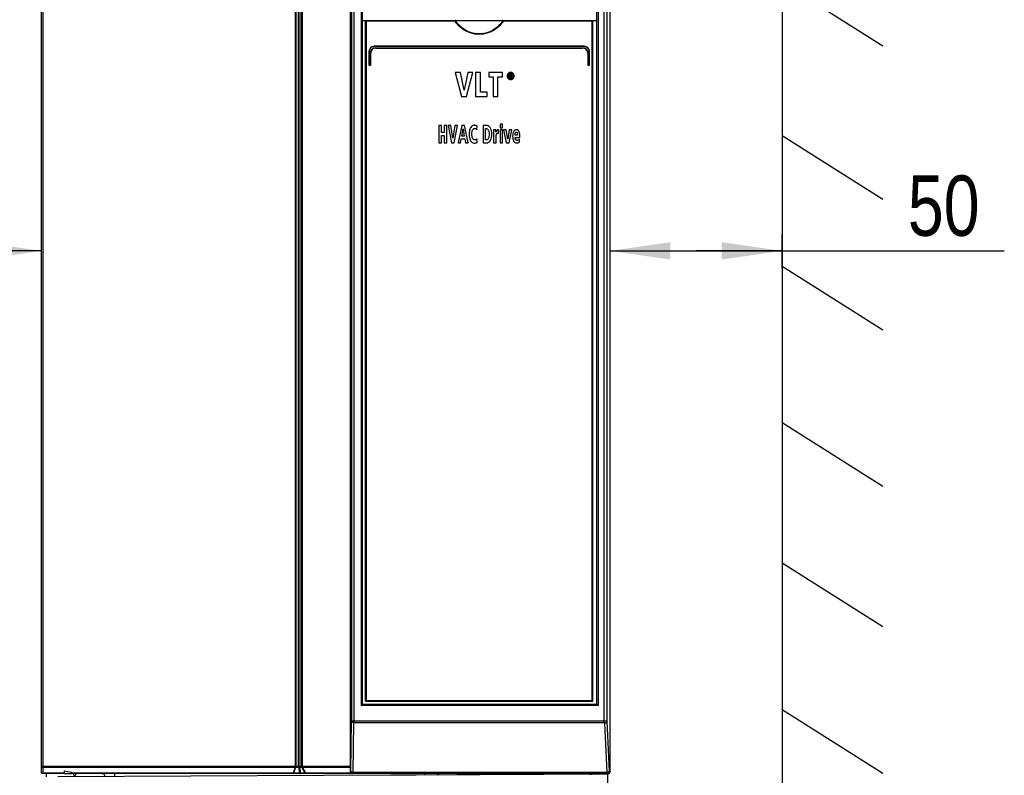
# Model space of a CAD drawing. Extents: x 0 to 420, y 0 to 297.
# Tile 6 of 51: x 50 to 108, y 133 to 177. Entities that reach past the tile are written whole.
import ezdxf

# ---------------------------------------------------------------- set-up
doc = ezdxf.new("R2010")
doc.units = 0
doc.header["$LTSCALE"] = 23.1
doc.layers.get('0').update_dxf_attribs({"linetype": 'CONTINUOUS'})
doc.layers.add('DATUM_AXIS', color=7, linetype='CONTINUOUS')
doc.layers.add('ROUNDS', color=7, linetype='CONTINUOUS')
doc.styles.get("Standard").update_dxf_attribs({"font": 'txt', "width": 0.8})
doc.dimstyles.get("Standard").update_dxf_attribs({"dimtxt": 2.5, "dimasz": 2.5, "dimexe": 1.25, "dimexo": 0.625, "dimtad": 1, "dimcen": 2.5, "dimazin": 3, "dimtfac": 1, "dimtmove": 0, "dimatfit": 3})

# ---------------------------------------------------------------- blocks, each defined once
blk = doc.blocks.new('_FILLED')
at = {"color": 0, "linetype": 'BYBLOCK'}
blk.add_solid([(0, 0), (-1, 0.143), (-1, -0.143)], dxfattribs=at)
blk = doc.blocks.new('*D2')
at = {"color": 2, "linetype": 'CONTINUOUS'}
for p, q in [((41.73, 162.142), (41.73, 164.083)), ((51.75, 162.142), (51.75, 164.083)), ((46.74, 163.142), (30.037, 163.142)), ((41.73, 163.142), (46.74, 163.142)), ((51.75, 163.142), (46.74, 163.142))]:
    blk.add_line(p, q, dxfattribs=at)
at = {"color": 2, "linetype": 'CONTINUOUS', "xscale": 3.5, "yscale": 3.5, "zscale": 3.5, "rotation": 180}
blk.add_blockref('_FILLED', (41.73, 163.142), dxfattribs=at)
at = {"color": 2, "linetype": 'CONTINUOUS', "xscale": 3.5, "yscale": 3.5, "zscale": 3.5}
blk.add_blockref('_FILLED', (51.75, 163.142), dxfattribs=at)
at = {"color": 5, "linetype": 'CONTINUOUS', "width": 0.8}
blk.add_text('50', height=3.5, dxfattribs=at).set_placement((30.037, 164.017))
blk = doc.blocks.new('*D3')
at = {"color": 2, "linetype": 'CONTINUOUS'}
for p, q in [((84.75, 162.142), (84.75, 164.083)), ((94.733, 162.142), (94.733, 164.083)), ((84.75, 163.142), (89.742, 163.142)), ((94.733, 163.142), (89.742, 163.142)), ((89.742, 163.142), (107.63, 163.142))]:
    blk.add_line(p, q, dxfattribs=at)
at = {"color": 2, "linetype": 'CONTINUOUS', "xscale": 3.5, "yscale": 3.5, "zscale": 3.5, "rotation": 180}
blk.add_blockref('_FILLED', (84.75, 163.142), dxfattribs=at)
at = {"color": 2, "linetype": 'CONTINUOUS', "xscale": 3.5, "yscale": 3.5, "zscale": 3.5}
blk.add_blockref('_FILLED', (94.733, 163.142), dxfattribs=at)
at = {"color": 5, "linetype": 'CONTINUOUS', "width": 0.8}
blk.add_text('50', height=3.5, dxfattribs=at).set_placement((102.03, 164.017))

msp = doc.modelspace()

# ---------------------------------------------------------------- linework, layer by layer
at = {"color": 7, "linetype": 'CONTINUOUS'}
for p, q in [((94.746, 205.337), (94.733, 119.563)), ((94.742, 178.736), (100.585, 175.033)), ((70.35, 176.512), (70.55, 176.512)), ((83.75, 176.512), (83.95, 176.512)), ((75.764, 173.492), (76.118, 172.092)), ((76.064, 173.492), (75.764, 173.492)), ((76.274, 172.47), (76.064, 173.492)), ((76.491, 173.492), (76.274, 172.47)), ((76.418, 172.092), (76.778, 173.492)), ((76.778, 173.492), (76.491, 173.492)), ((76.938, 173.492), (76.938, 172.092)), ((77.216, 173.492), (76.938, 173.492)), ((77.216, 172.344), (77.216, 173.492)), ((77.701, 173.492), (77.701, 173.239)), ((78.497, 173.492), (77.701, 173.492)), ((77.701, 173.239), (77.96, 173.239)), ((77.96, 173.239), (77.96, 172.092)), ((78.238, 172.092), (78.238, 173.239)), ((78.238, 173.239), (78.497, 173.239)), ((78.497, 173.239), (78.497, 173.492)), ((78.895, 173.404), (78.895, 173.182)), ((78.972, 173.404), (78.895, 173.404)), ((78.895, 173.182), (78.939, 173.182)), ((78.939, 173.314), (78.939, 173.367)), ((78.939, 173.367), (78.968, 173.367)), ((78.973, 173.314), (78.939, 173.314)), ((78.939, 173.182), (78.939, 173.277)), ((78.939, 173.277), (78.959, 173.277)), ((78.959, 173.277), (79.006, 173.182)), ((79.058, 173.182), (79.003, 173.279)), ((79.006, 173.182), (79.058, 173.182)), ((76.118, 172.092), (76.418, 172.092)), ((76.938, 172.092), (77.611, 172.092)), ((77.611, 172.344), (77.216, 172.344)), ((77.611, 172.092), (77.611, 172.344)), ((77.96, 172.092), (78.238, 172.092)), ((74.81, 170.412), (74.81, 169.412)), ((74.959, 170.412), (74.81, 170.412)), ((74.959, 170.013), (74.959, 170.412)), ((75.115, 170.412), (75.115, 170.013)), ((75.263, 170.412), (75.115, 170.412)), ((75.263, 169.412), (75.263, 170.412)), ((75.51, 170.412), (75.35, 170.412)), ((75.35, 170.412), (75.539, 169.412)), ((75.622, 169.682), (75.51, 170.412)), ((75.738, 170.412), (75.622, 169.682)), ((75.699, 169.412), (75.891, 170.412)), ((75.891, 170.412), (75.738, 170.412)), ((76.134, 170.412), (75.923, 169.412)), ((76.298, 170.412), (76.134, 170.412)), ((76.502, 169.412), (76.298, 170.412)), ((77.014, 170.185), (77.022, 170.381)), ((77.371, 170.412), (77.371, 169.412)), ((77.596, 170.412), (77.371, 170.412)), ((78.359, 170.487), (78.359, 170.287)), ((78.502, 170.487), (78.359, 170.487)), ((78.502, 170.287), (78.502, 170.487)), ((75.115, 170.013), (74.959, 170.013)), ((74.959, 169.412), (74.959, 169.828)), ((74.959, 169.828), (75.115, 169.828)), ((75.115, 169.828), (75.115, 169.412)), ((76.138, 169.804), (76.215, 170.22)), ((76.28, 169.804), (76.138, 169.804)), ((76.215, 170.22), (76.28, 169.804)), ((77.519, 169.586), (77.519, 170.237)), ((77.519, 170.237), (77.558, 170.237)), ((78.115, 170.159), (77.985, 170.159)), ((77.989, 170.003), (77.989, 169.412)), ((78.12, 170.024), (78.115, 170.159)), ((78.132, 169.412), (78.132, 169.746)), ((78.274, 170.17), (78.253, 170.17)), ((78.274, 169.961), (78.274, 170.17)), ((78.359, 170.287), (78.502, 170.287)), ((78.359, 170.159), (78.359, 169.412)), ((78.502, 170.159), (78.359, 170.159)), ((78.502, 169.412), (78.502, 170.159)), ((78.719, 170.159), (78.569, 170.159)), ((78.569, 170.159), (78.717, 169.412)), ((78.806, 169.625), (78.719, 170.159)), ((78.894, 170.159), (78.806, 169.625)), ((78.886, 169.412), (79.035, 170.159)), ((79.035, 170.159), (78.894, 170.159)), ((79.377, 169.848), (79.228, 169.848)), ((79.508, 169.726), (79.508, 169.779)), ((94.741, 169.841), (100.584, 166.139)), ((74.81, 169.412), (74.959, 169.412)), ((75.115, 169.412), (75.263, 169.412)), ((75.539, 169.412), (75.699, 169.412)), ((75.923, 169.412), (76.066, 169.412)), ((76.066, 169.412), (76.11, 169.635)), ((76.11, 169.635), (76.31, 169.635)), ((76.31, 169.635), (76.349, 169.412)), ((76.349, 169.412), (76.502, 169.412)), ((77.024, 169.43), (77.018, 169.639)), ((77.371, 169.412), (77.578, 169.412)), ((77.567, 169.586), (77.519, 169.586)), ((77.989, 169.412), (78.132, 169.412)), ((78.359, 169.412), (78.502, 169.412)), ((78.717, 169.412), (78.886, 169.412)), ((79.228, 169.726), (79.508, 169.726)), ((79.483, 169.443), (79.48, 169.614)), ((94.74, 162.261), (100.583, 158.558)), ((94.738, 153.188), (100.582, 149.485)), ((94.737, 145.05), (100.581, 141.348)), ((94.736, 136.534), (100.579, 132.832)), ((52.024, 132.629), (52.024, 132.812)), ((83.574, 132.776), (52.683, 132.616)), ((53.08, 132.812), (53.48, 132.812)), ((84.611, 132.774), (69.797, 132.697)), ((76.75, 132.812), (76.75, 132.74)), ((84.611, 132.798), (83.711, 132.794)), ((83.711, 132.78), (83.711, 132.794)), ((84.476, 132.797), (84.476, 132.812)), ((84.706, 114.398), (84.611, 132.798))]:
    msp.add_line(p, q, dxfattribs=at)
for points in [[(78.831, 173.439), (78.813, 173.418), (78.798, 173.397), (78.787, 173.374), (78.779, 173.349), (78.774, 173.322), (78.772, 173.292)], [(78.772, 173.292), (78.774, 173.262), (78.779, 173.236), (78.787, 173.211), (78.798, 173.188), (78.812, 173.167), (78.83, 173.146)], [(78.829, 173.292), (78.831, 173.322), (78.837, 173.347), (78.845, 173.369), (78.856, 173.388), (78.87, 173.406)], [(78.87, 173.179), (78.856, 173.196), (78.845, 173.215), (78.837, 173.237), (78.831, 173.262), (78.829, 173.292)], [(78.972, 173.498), (78.944, 173.496), (78.918, 173.491), (78.895, 173.483), (78.872, 173.472), (78.851, 173.458), (78.831, 173.439)], [(78.87, 173.406), (78.888, 173.422), (78.906, 173.434), (78.926, 173.442), (78.947, 173.447), (78.972, 173.449)], [(78.972, 173.135), (78.948, 173.136), (78.926, 173.142), (78.907, 173.15), (78.888, 173.162), (78.87, 173.179)], [(78.968, 173.367), (78.978, 173.366), (78.988, 173.365), (78.996, 173.363)], [(79.114, 173.439), (79.094, 173.457), (79.073, 173.472), (79.051, 173.483), (79.027, 173.491), (79.001, 173.496), (78.972, 173.498)], [(78.972, 173.449), (78.993, 173.448), (79.011, 173.444), (79.028, 173.438), (79.044, 173.43), (79.059, 173.419), (79.074, 173.405)], [(79.033, 173.39), (79.023, 173.395), (79.011, 173.4), (78.994, 173.403), (78.972, 173.404)], [(79.074, 173.179), (79.059, 173.165), (79.044, 173.154), (79.028, 173.146), (79.011, 173.14), (78.993, 173.136), (78.972, 173.135)], [(79, 173.319), (78.994, 173.316), (78.985, 173.315), (78.973, 173.314)], [(78.996, 173.363), (79.001, 173.361), (79.004, 173.358), (79.007, 173.354), (79.009, 173.349), (79.01, 173.343)], [(79.01, 173.343), (79.009, 173.335), (79.008, 173.329), (79.006, 173.325), (79.003, 173.322), (79, 173.319)], [(79.003, 173.279), (79.014, 173.281), (79.024, 173.284), (79.032, 173.289), (79.039, 173.295)], [(79.054, 173.338), (79.053, 173.355), (79.05, 173.367), (79.045, 173.377), (79.04, 173.384), (79.033, 173.39)], [(79.039, 173.295), (79.045, 173.301), (79.049, 173.31), (79.052, 173.322), (79.054, 173.338)], [(79.074, 173.405), (79.088, 173.388), (79.099, 173.368), (79.107, 173.347), (79.112, 173.322), (79.114, 173.292)], [(79.114, 173.292), (79.112, 173.262), (79.107, 173.237), (79.099, 173.215), (79.088, 173.196), (79.074, 173.179)], [(79.172, 173.292), (79.17, 173.322), (79.165, 173.349), (79.157, 173.374), (79.146, 173.397), (79.132, 173.418), (79.114, 173.439)], [(79.115, 173.146), (79.132, 173.167), (79.146, 173.188), (79.157, 173.211), (79.165, 173.236), (79.17, 173.263), (79.172, 173.292)], [(78.83, 173.146), (78.851, 173.127), (78.872, 173.112), (78.895, 173.101), (78.918, 173.093), (78.944, 173.088), (78.972, 173.086)], [(78.972, 173.086), (79.001, 173.088), (79.027, 173.093), (79.051, 173.101), (79.073, 173.113), (79.094, 173.127), (79.115, 173.146)], [(76.854, 170.43), (76.829, 170.428), (76.804, 170.423), (76.779, 170.413), (76.754, 170.399), (76.726, 170.379), (76.697, 170.35), (76.664, 170.31)], [(76.918, 170.425), (76.9, 170.428), (76.878, 170.429), (76.854, 170.43)], [(76.965, 170.412), (76.95, 170.418), (76.934, 170.422), (76.918, 170.425)], [(77.022, 170.381), (77.01, 170.39), (76.991, 170.4), (76.965, 170.412)], [(77.793, 170.3), (77.763, 170.335), (77.735, 170.362), (77.708, 170.381), (77.681, 170.395), (77.654, 170.405), (77.626, 170.41), (77.596, 170.412)], [(76.596, 170.153), (76.582, 170.09), (76.573, 170.012), (76.569, 169.917)], [(76.569, 169.917), (76.574, 169.807), (76.587, 169.719), (76.605, 169.646), (76.626, 169.587), (76.652, 169.537)], [(76.664, 170.31), (76.647, 170.284), (76.629, 170.249), (76.612, 170.207), (76.596, 170.153)], [(76.721, 169.913), (76.725, 170.001), (76.735, 170.067), (76.749, 170.117), (76.766, 170.156)], [(76.769, 169.676), (76.755, 169.707), (76.742, 169.745), (76.732, 169.79), (76.724, 169.845), (76.721, 169.913)], [(76.766, 170.156), (76.782, 170.183), (76.798, 170.203), (76.814, 170.218), (76.83, 170.229), (76.847, 170.236), (76.865, 170.24), (76.885, 170.242)], [(76.885, 170.242), (76.913, 170.24), (76.936, 170.236), (76.953, 170.23), (76.967, 170.222)], [(76.967, 170.222), (76.988, 170.208), (77.003, 170.196), (77.014, 170.185)], [(77.558, 170.237), (77.581, 170.235), (77.602, 170.23), (77.621, 170.222), (77.638, 170.211), (77.654, 170.196), (77.67, 170.175), (77.685, 170.148), (77.7, 170.111), (77.712, 170.061), (77.721, 169.993), (77.725, 169.903)], [(77.725, 169.903), (77.721, 169.827), (77.713, 169.767), (77.701, 169.718), (77.687, 169.678)], [(77.79, 169.529), (77.811, 169.562), (77.831, 169.602), (77.849, 169.652), (77.864, 169.716), (77.875, 169.797), (77.879, 169.903)], [(77.879, 169.903), (77.875, 170.022), (77.864, 170.111), (77.848, 170.179), (77.831, 170.231), (77.812, 170.27), (77.793, 170.3)], [(77.985, 170.159), (77.987, 170.117), (77.988, 170.065), (77.989, 170.003)], [(78.143, 170.082), (78.128, 170.043), (78.12, 170.024)], [(78.132, 169.746), (78.132, 169.773), (78.133, 169.801), (78.135, 169.828)], [(78.135, 169.828), (78.139, 169.854), (78.143, 169.878), (78.148, 169.899)], [(78.168, 170.128), (78.159, 170.115), (78.151, 170.1), (78.143, 170.082)], [(78.148, 169.899), (78.157, 169.922), (78.166, 169.938), (78.176, 169.951)], [(78.203, 170.16), (78.19, 170.151), (78.178, 170.141), (78.168, 170.128)], [(78.176, 169.951), (78.184, 169.958), (78.192, 169.963), (78.201, 169.966), (78.212, 169.969), (78.226, 169.97)], [(78.253, 170.17), (78.232, 170.168), (78.215, 170.165), (78.203, 170.16)], [(78.226, 169.97), (78.243, 169.969), (78.259, 169.966), (78.274, 169.961)], [(79.146, 170.055), (79.125, 170.003), (79.108, 169.943), (79.096, 169.872), (79.092, 169.788)], [(79.092, 169.788), (79.095, 169.709), (79.104, 169.644), (79.117, 169.591), (79.132, 169.547), (79.15, 169.509)], [(79.302, 170.17), (79.278, 170.167), (79.257, 170.162), (79.237, 170.154), (79.218, 170.143), (79.199, 170.129), (79.182, 170.111), (79.164, 170.087), (79.146, 170.055)], [(79.228, 169.848), (79.229, 169.86), (79.229, 169.875), (79.23, 169.896)], [(79.23, 169.896), (79.232, 169.915), (79.235, 169.935), (79.239, 169.956)], [(79.239, 169.956), (79.245, 169.977), (79.252, 169.995), (79.261, 170.01)], [(79.261, 170.01), (79.267, 170.018), (79.274, 170.023), (79.282, 170.028), (79.291, 170.03), (79.302, 170.031)], [(79.354, 170.164), (79.332, 170.167), (79.315, 170.169), (79.302, 170.17)], [(79.302, 170.031), (79.314, 170.03), (79.324, 170.027), (79.333, 170.023), (79.341, 170.016), (79.348, 170.007), (79.356, 169.994), (79.362, 169.976)], [(79.422, 170.122), (79.402, 170.14), (79.383, 170.152), (79.368, 170.16), (79.354, 170.164)], [(79.362, 169.976), (79.37, 169.942), (79.375, 169.9), (79.377, 169.848)], [(79.483, 170.006), (79.467, 170.05), (79.451, 170.083), (79.436, 170.106), (79.422, 170.122)], [(79.508, 169.779), (79.506, 169.858), (79.5, 169.92), (79.492, 169.968), (79.483, 170.006)], [(76.652, 169.537), (76.677, 169.497), (76.703, 169.467), (76.728, 169.444), (76.753, 169.426), (76.778, 169.413), (76.805, 169.404), (76.834, 169.398), (76.865, 169.396)], [(76.888, 169.587), (76.87, 169.588), (76.853, 169.593), (76.837, 169.6), (76.821, 169.61), (76.804, 169.625), (76.787, 169.646), (76.769, 169.676)], [(76.865, 169.396), (76.905, 169.398), (76.939, 169.402), (76.965, 169.409)], [(76.976, 169.609), (76.96, 169.601), (76.941, 169.594), (76.917, 169.589), (76.888, 169.587)], [(76.965, 169.409), (76.991, 169.417), (77.01, 169.424), (77.024, 169.43)], [(77.018, 169.639), (77.01, 169.633), (76.996, 169.623), (76.976, 169.609)], [(77.687, 169.678), (77.673, 169.65), (77.659, 169.63), (77.643, 169.614), (77.627, 169.603), (77.609, 169.594), (77.589, 169.589), (77.567, 169.586)], [(77.578, 169.412), (77.611, 169.414), (77.643, 169.421), (77.673, 169.431), (77.702, 169.446), (77.731, 169.467), (77.76, 169.494), (77.79, 169.529)], [(79.15, 169.509), (79.167, 169.482), (79.185, 169.461), (79.204, 169.443), (79.224, 169.429), (79.247, 169.418), (79.272, 169.41), (79.3, 169.404), (79.333, 169.402)], [(79.257, 169.607), (79.245, 169.632), (79.236, 169.659), (79.23, 169.69), (79.228, 169.726)], [(79.346, 169.554), (79.325, 169.557), (79.308, 169.561), (79.294, 169.569), (79.28, 169.578), (79.268, 169.591), (79.257, 169.607)], [(79.333, 169.402), (79.37, 169.405), (79.408, 169.412), (79.445, 169.424), (79.483, 169.443)], [(79.383, 169.559), (79.37, 169.556), (79.358, 169.555), (79.346, 169.554)], [(79.419, 169.573), (79.408, 169.568), (79.396, 169.563), (79.383, 169.559)], [(79.48, 169.614), (79.463, 169.6), (79.443, 169.587), (79.419, 169.573)], [(53.08, 132.981), (53.28, 132.939), (53.48, 132.897)], [(83.574, 132.776), (83.625, 132.777), (83.668, 132.778), (83.699, 132.779), (83.711, 132.78)]]:
    msp.add_lwpolyline(points, dxfattribs=at)
at = {"color": 9, "linetype": 'CONTINUOUS'}
for points in [[(55.334, 132.791), (55.321, 132.8), (55.303, 132.808), (55.301, 132.808)], [(74.766, 132.791), (74.779, 132.8), (74.797, 132.808), (74.816, 132.812), (74.825, 132.812)]]:
    msp.add_lwpolyline(points, dxfattribs=at)
at = {"color": 7, "linetype": 'CONTINUOUS'}
for centre, start, end in [((53.85, 132.632), 94.2857, 183.5748), ((55.25, 132.632), 359.3351, 73.9296), ((74.85, 132.632), 90, 147.0787), ((76.25, 132.632), 36.352, 85.7143)]:
    msp.add_arc(centre, 0.18, start, end, dxfattribs=at)
at = {"layer": 'DATUM_AXIS', "color": 7, "linetype": 'CONTINUOUS'}
for centre, start, end in [((53.77, 132.812), 180, 237.1274), ((76.33, 132.812), 336.0252, 360)]:
    msp.add_arc(centre, 0.18, start, end, dxfattribs=at)
at = {"layer": 'ROUNDS', "color": 7, "linetype": 'CONTINUOUS'}
for p, q in [((51.75, 132.872), (51.75, 202.761)), ((69.674, 132.812), (69.674, 202.812)), ((70.35, 202.772), (70.35, 136.812)), ((83.95, 202.772), (83.95, 136.812)), ((84.75, 132.912), (84.75, 202.772)), ((70.55, 137.012), (70.55, 176.512)), ((70.55, 176.512), (83.75, 176.512)), ((83.75, 137.012), (83.75, 176.512)), ((83.25, 175.012), (71.05, 175.012)), ((71.15, 174.912), (83.15, 174.912)), ((70.75, 174.712), (70.75, 173.936)), ((70.85, 173.936), (70.85, 174.612)), ((83.45, 174.612), (83.45, 173.936)), ((83.55, 173.936), (83.55, 174.712)), ((70.774, 173.912), (70.826, 173.912)), ((83.474, 173.912), (83.526, 173.912)), ((83.97, 136.812), (70.35, 136.812)), ((70.55, 137.012), (83.75, 137.012)), ((53.08, 132.812), (51.81, 132.812)), ((53.08, 132.812), (53.08, 132.981)), ((53.48, 132.812), (53.48, 132.897)), ((84.65, 132.812), (53.48, 132.812)), ((55.977, 132.812), (55.977, 132.633)), ((69.768, 132.862), (84.66, 132.862)), ((73.977, 132.812), (73.977, 132.726))]:
    msp.add_line(p, q, dxfattribs=at)
at = {"layer": 'ROUNDS', "color": 9, "linetype": 'CONTINUOUS'}
for p, q in [((51.828, 202.712), (51.828, 133.237)), ((66.46, 202.712), (66.46, 133.237)), ((66.504, 202.712), (66.504, 133.237)), ((66.663, 133.237), (66.663, 202.752)), ((66.748, 133.237), (66.748, 202.752)), ((66.849, 133.237), (66.849, 202.712)), ((66.89, 133.237), (66.89, 202.712)), ((69.738, 202.772), (69.738, 135.88)), ((69.868, 202.772), (69.868, 135.88)), ((70.294, 202.772), (70.294, 136.762)), ((84.062, 202.772), (84.062, 136.762)), ((84.393, 202.772), (84.393, 135.88)), ((84.567, 202.772), (84.567, 135.843)), ((70.594, 176.462), (70.594, 137.062)), ((75.756, 176.462), (70.594, 176.462)), ((83.706, 176.462), (78.544, 176.462)), ((83.706, 137.062), (83.706, 176.462)), ((83.252, 174.992), (71.048, 174.992)), ((71.148, 174.932), (83.152, 174.932)), ((70.768, 174.712), (70.75, 174.712)), ((70.768, 174.712), (70.768, 173.936)), ((70.828, 173.936), (70.828, 174.612)), ((70.828, 174.612), (70.85, 174.612)), ((83.472, 174.612), (83.45, 174.612)), ((83.472, 174.612), (83.472, 173.936)), ((83.532, 174.712), (83.55, 174.712)), ((83.532, 173.936), (83.532, 174.712)), ((70.768, 173.936), (70.75, 173.936)), ((70.772, 173.932), (70.824, 173.932)), ((70.828, 173.936), (70.85, 173.936)), ((83.472, 173.936), (83.45, 173.936)), ((83.476, 173.932), (83.528, 173.932)), ((83.532, 173.936), (83.55, 173.936)), ((84.062, 136.762), (70.294, 136.762)), ((70.594, 137.062), (83.706, 137.062)), ((69.698, 132.962), (69.738, 135.88)), ((69.738, 135.88), (84.393, 135.88)), ((69.835, 132.887), (69.875, 135.767)), ((69.875, 135.767), (84.386, 135.767)), ((84.43, 135.731), (84.55, 132.887)), ((84.567, 135.843), (84.688, 132.962)), ((51.83, 133.237), (69.674, 133.237)), ((51.834, 133.194), (66.462, 133.194)), ((51.834, 132.83), (51.834, 133.194)), ((66.462, 133.194), (66.348, 132.83)), ((66.493, 133.194), (66.379, 132.83)), ((66.493, 133.194), (66.68, 133.194)), ((66.734, 132.83), (66.68, 133.194)), ((66.739, 133.194), (66.862, 133.194)), ((66.793, 132.83), (66.739, 133.194)), ((67.049, 132.83), (66.862, 133.194)), ((66.892, 133.194), (69.674, 133.194)), ((67.078, 132.83), (66.892, 133.194)), ((53.08, 132.83), (51.834, 132.83)), ((66.348, 132.83), (53.48, 132.83)), ((66.734, 132.83), (66.379, 132.83)), ((67.049, 132.83), (66.793, 132.83)), ((69.674, 132.83), (67.078, 132.83)), ((69.674, 132.962), (69.698, 132.962)), ((69.781, 132.864), (69.798, 132.862)), ((69.835, 132.887), (84.55, 132.887)), ((84.5, 132.812), (84.5, 132.862)), ((84.688, 132.962), (84.75, 132.962)), ((84.743, 132.912), (84.75, 132.912))]:
    msp.add_line(p, q, dxfattribs=at)
at = {"layer": 'ROUNDS', "color": 7, "linetype": 'CONTINUOUS'}
for points in [[(70.55, 176.512), (70.551, 176.51), (70.553, 176.507), (70.556, 176.502), (70.561, 176.498), (70.565, 176.492), (70.571, 176.487), (70.576, 176.481), (70.582, 176.474), (70.588, 176.468), (70.594, 176.462)], [(75.756, 176.462), (75.762, 176.473), (75.767, 176.484), (75.773, 176.493)], [(75.82, 176.512), (75.81, 176.512), (75.801, 176.51), (75.793, 176.508), (75.786, 176.505), (75.78, 176.502), (75.776, 176.498), (75.773, 176.493)], [(78.527, 176.493), (78.524, 176.498), (78.52, 176.502), (78.514, 176.505), (78.507, 176.508), (78.499, 176.51), (78.49, 176.512), (78.48, 176.512)], [(78.527, 176.493), (78.533, 176.484), (78.538, 176.473), (78.544, 176.462)], [(83.75, 176.512), (83.749, 176.51), (83.747, 176.507), (83.744, 176.502), (83.739, 176.498), (83.735, 176.492), (83.729, 176.487), (83.724, 176.481), (83.718, 176.474), (83.712, 176.468), (83.706, 176.462)], [(70.35, 136.812), (70.348, 136.811), (70.344, 136.809), (70.34, 136.806), (70.335, 136.801), (70.33, 136.797), (70.324, 136.791), (70.318, 136.786), (70.312, 136.78), (70.306, 136.774), (70.3, 136.768), (70.294, 136.762)], [(70.55, 137.012), (70.551, 137.014), (70.553, 137.017), (70.556, 137.022), (70.561, 137.026), (70.565, 137.032), (70.571, 137.038), (70.576, 137.044), (70.582, 137.05), (70.588, 137.056), (70.594, 137.062)], [(83.75, 137.012), (83.749, 137.014), (83.747, 137.017), (83.744, 137.022), (83.739, 137.026), (83.735, 137.032), (83.729, 137.038), (83.724, 137.044), (83.718, 137.05), (83.712, 137.056), (83.706, 137.062)], [(84.062, 136.762), (84.044, 136.775), (84.027, 136.786), (84.011, 136.796), (83.998, 136.803), (83.987, 136.808), (83.978, 136.811), (83.97, 136.812)], [(69.768, 132.862), (69.752, 132.863), (69.737, 132.867), (69.722, 132.873), (69.709, 132.881), (69.697, 132.891), (69.687, 132.903), (69.679, 132.917), (69.674, 132.928)], [(84.74, 132.901), (84.73, 132.89), (84.718, 132.88), (84.705, 132.872), (84.691, 132.867), (84.676, 132.863), (84.66, 132.862)], [(84.75, 132.962), (84.75, 132.96), (84.75, 132.957), (84.75, 132.955), (84.75, 132.953), (84.75, 132.95), (84.75, 132.948), (84.749, 132.946), (84.749, 132.944), (84.749, 132.942), (84.749, 132.94), (84.749, 132.938), (84.748, 132.937), (84.748, 132.935), (84.748, 132.933), (84.748, 132.931), (84.747, 132.929), (84.747, 132.926), (84.746, 132.924), (84.746, 132.922), (84.745, 132.92), (84.745, 132.918), (84.744, 132.916), (84.744, 132.913), (84.743, 132.911), (84.742, 132.909), (84.742, 132.906), (84.741, 132.904), (84.74, 132.901)]]:
    msp.add_lwpolyline(points, dxfattribs=at)
at = {"layer": 'ROUNDS', "color": 9, "linetype": 'CONTINUOUS'}
for points in [[(78.544, 176.462), (78.485, 176.38), (78.412, 176.29), (78.326, 176.199), (78.229, 176.109), (78.123, 176.026), (78.011, 175.951), (77.896, 175.886), (77.777, 175.832), (77.655, 175.787), (77.531, 175.751), (77.404, 175.726), (77.277, 175.711), (77.149, 175.706), (77.021, 175.711), (76.893, 175.726), (76.767, 175.752), (76.642, 175.787), (76.52, 175.833), (76.402, 175.888), (76.286, 175.953), (76.175, 176.027), (76.069, 176.111), (75.973, 176.2), (75.888, 176.291), (75.815, 176.38), (75.756, 176.462)], [(78.527, 176.493), (78.471, 176.412), (78.401, 176.324), (78.318, 176.232), (78.224, 176.141), (78.119, 176.057), (78.008, 175.98), (77.894, 175.914), (77.776, 175.858), (77.654, 175.812), (77.53, 175.776), (77.404, 175.751), (77.276, 175.735), (77.149, 175.73), (77.021, 175.735), (76.893, 175.751), (76.767, 175.777), (76.643, 175.813), (76.522, 175.859), (76.404, 175.916), (76.289, 175.982), (76.179, 176.058), (76.075, 176.143), (75.981, 176.233), (75.898, 176.324), (75.829, 176.413), (75.773, 176.493)], [(71.048, 174.992), (71.014, 174.99), (70.981, 174.984), (70.948, 174.974), (70.917, 174.96), (70.888, 174.942), (70.862, 174.921), (70.838, 174.897), (70.817, 174.871), (70.8, 174.842), (70.786, 174.811), (70.776, 174.779), (70.77, 174.745), (70.768, 174.712)], [(70.828, 174.612), (70.83, 174.647), (70.836, 174.683), (70.846, 174.717), (70.859, 174.75), (70.876, 174.782), (70.897, 174.811), (70.921, 174.838), (70.948, 174.862), (70.977, 174.883), (71.009, 174.9), (71.042, 174.914), (71.077, 174.924), (71.112, 174.93), (71.148, 174.932)], [(71.048, 174.992), (71.048, 174.997), (71.048, 175.002), (71.048, 175.006), (71.049, 175.009), (71.049, 175.011), (71.05, 175.012)], [(71.148, 174.932), (71.148, 174.927), (71.148, 174.922), (71.148, 174.918), (71.149, 174.915), (71.149, 174.913), (71.15, 174.912)], [(83.152, 174.932), (83.152, 174.927), (83.152, 174.922), (83.152, 174.918), (83.151, 174.915), (83.151, 174.913), (83.15, 174.912)], [(83.152, 174.932), (83.188, 174.93), (83.223, 174.924), (83.258, 174.914), (83.291, 174.9), (83.323, 174.883), (83.352, 174.862), (83.379, 174.838), (83.403, 174.811), (83.424, 174.782), (83.441, 174.75), (83.455, 174.717), (83.464, 174.683), (83.47, 174.647), (83.472, 174.612)], [(83.252, 174.992), (83.252, 174.997), (83.252, 175.002), (83.252, 175.006), (83.251, 175.009), (83.251, 175.011), (83.25, 175.012)], [(83.532, 174.712), (83.53, 174.745), (83.524, 174.779), (83.514, 174.811), (83.5, 174.842), (83.483, 174.871), (83.462, 174.897), (83.438, 174.921), (83.412, 174.942), (83.383, 174.96), (83.352, 174.974), (83.319, 174.984), (83.286, 174.99), (83.252, 174.992)], [(70.768, 173.936), (70.768, 173.935), (70.768, 173.935), (70.768, 173.934), (70.769, 173.933), (70.77, 173.933), (70.771, 173.932), (70.772, 173.932)], [(70.772, 173.932), (70.772, 173.927), (70.772, 173.922), (70.772, 173.918), (70.773, 173.915), (70.773, 173.913), (70.774, 173.912)], [(70.824, 173.932), (70.824, 173.932), (70.825, 173.932), (70.826, 173.933), (70.827, 173.933), (70.827, 173.934), (70.828, 173.935), (70.828, 173.936)], [(70.824, 173.932), (70.824, 173.927), (70.824, 173.922), (70.824, 173.918), (70.825, 173.915), (70.825, 173.913), (70.826, 173.912)], [(83.472, 173.936), (83.472, 173.935), (83.472, 173.935), (83.473, 173.934), (83.473, 173.933), (83.474, 173.933), (83.475, 173.932), (83.476, 173.932)], [(83.476, 173.932), (83.476, 173.927), (83.476, 173.922), (83.476, 173.918), (83.475, 173.915), (83.475, 173.913), (83.474, 173.912)], [(83.528, 173.932), (83.528, 173.927), (83.528, 173.922), (83.528, 173.918), (83.527, 173.915), (83.527, 173.913), (83.526, 173.912)], [(83.528, 173.932), (83.529, 173.932), (83.53, 173.932), (83.53, 173.933), (83.531, 173.933), (83.532, 173.934), (83.532, 173.935), (83.532, 173.936)], [(69.875, 135.767), (69.851, 135.77), (69.828, 135.777), (69.806, 135.786), (69.787, 135.797), (69.77, 135.811), (69.756, 135.826), (69.746, 135.843), (69.74, 135.861), (69.738, 135.88)], [(69.868, 135.88), (69.869, 135.859), (69.869, 135.838), (69.87, 135.818), (69.872, 135.799), (69.873, 135.782), (69.875, 135.767)], [(84.393, 135.88), (84.392, 135.855), (84.392, 135.83), (84.39, 135.807), (84.388, 135.786), (84.386, 135.767)], [(84.386, 135.767), (84.392, 135.767), (84.398, 135.766), (84.404, 135.764), (84.409, 135.762), (84.414, 135.759), (84.418, 135.755), (84.422, 135.751), (84.425, 135.746), (84.427, 135.741), (84.429, 135.736), (84.43, 135.731)], [(84.393, 135.88), (84.417, 135.88), (84.441, 135.879), (84.464, 135.877), (84.485, 135.874), (84.505, 135.871), (84.522, 135.868), (84.537, 135.864), (84.549, 135.859), (84.558, 135.854), (84.564, 135.849), (84.567, 135.843)], [(84.567, 135.843), (84.564, 135.825), (84.558, 135.807), (84.548, 135.79), (84.534, 135.775), (84.517, 135.761), (84.498, 135.75), (84.477, 135.74), (84.454, 135.734), (84.43, 135.731)], [(51.75, 133.253), (51.751, 133.251), (51.755, 133.248), (51.76, 133.246), (51.768, 133.244), (51.777, 133.242), (51.788, 133.24), (51.8, 133.239), (51.814, 133.238), (51.83, 133.237)], [(51.75, 133.253), (51.751, 133.244), (51.755, 133.236), (51.76, 133.227), (51.768, 133.22), (51.777, 133.213), (51.788, 133.207), (51.8, 133.202), (51.814, 133.198), (51.828, 133.195)], [(51.828, 133.237), (51.827, 133.225), (51.827, 133.214), (51.827, 133.204), (51.828, 133.195)], [(51.828, 133.195), (51.831, 133.195), (51.834, 133.194)], [(51.83, 133.237), (51.831, 133.225), (51.831, 133.214), (51.833, 133.204), (51.834, 133.194)], [(66.46, 133.237), (66.46, 133.225), (66.461, 133.214), (66.461, 133.204), (66.462, 133.194)], [(66.493, 133.194), (66.483, 133.193), (66.472, 133.193), (66.462, 133.194)], [(66.504, 133.237), (66.503, 133.225), (66.501, 133.214), (66.497, 133.204), (66.493, 133.194)], [(66.68, 133.194), (66.675, 133.2), (66.671, 133.206), (66.668, 133.212), (66.666, 133.219), (66.664, 133.225), (66.664, 133.231), (66.663, 133.237)], [(66.739, 133.194), (66.728, 133.199), (66.716, 133.201), (66.704, 133.201), (66.691, 133.199), (66.68, 133.194)], [(66.739, 133.194), (66.742, 133.2), (66.744, 133.206), (66.745, 133.212), (66.746, 133.219), (66.747, 133.225), (66.748, 133.231), (66.748, 133.237)], [(66.862, 133.194), (66.857, 133.204), (66.852, 133.214), (66.85, 133.225), (66.849, 133.237)], [(66.862, 133.194), (66.871, 133.193), (66.881, 133.193), (66.892, 133.194)], [(66.892, 133.194), (66.891, 133.204), (66.89, 133.214), (66.89, 133.225), (66.89, 133.237)], [(51.834, 132.83), (51.82, 132.831), (51.806, 132.834), (51.793, 132.837), (51.781, 132.841), (51.77, 132.846), (51.762, 132.852), (51.755, 132.858), (51.751, 132.865), (51.75, 132.872)], [(51.844, 132.812), (51.841, 132.813), (51.839, 132.817), (51.836, 132.822), (51.834, 132.83)], [(66.379, 132.83), (66.369, 132.828), (66.359, 132.828), (66.348, 132.83)], [(66.348, 132.83), (66.349, 132.822), (66.35, 132.817), (66.351, 132.813), (66.352, 132.812)], [(66.379, 132.83), (66.373, 132.822), (66.367, 132.817), (66.359, 132.813), (66.352, 132.812)], [(66.793, 132.83), (66.782, 132.834), (66.77, 132.836), (66.758, 132.836), (66.745, 132.834), (66.734, 132.83)], [(66.773, 132.812), (66.761, 132.813), (66.75, 132.817), (66.741, 132.823), (66.734, 132.83)], [(66.773, 132.812), (66.779, 132.813), (66.785, 132.817), (66.789, 132.823), (66.793, 132.83)], [(67.082, 132.812), (67.073, 132.813), (67.064, 132.817), (67.056, 132.822), (67.049, 132.83)], [(67.049, 132.83), (67.058, 132.828), (67.068, 132.828), (67.078, 132.83)], [(67.082, 132.812), (67.081, 132.813), (67.08, 132.817), (67.079, 132.822), (67.078, 132.83)], [(69.698, 132.962), (69.7, 132.951), (69.705, 132.939), (69.714, 132.929), (69.726, 132.919), (69.74, 132.91), (69.756, 132.903), (69.774, 132.897), (69.794, 132.892), (69.814, 132.889), (69.835, 132.887)], [(69.698, 132.962), (69.699, 132.945), (69.704, 132.928), (69.711, 132.912), (69.721, 132.898), (69.734, 132.885), (69.748, 132.875), (69.764, 132.868), (69.781, 132.864)], [(69.835, 132.887), (69.837, 132.876), (69.839, 132.868), (69.841, 132.864), (69.844, 132.862)], [(84.55, 132.887), (84.548, 132.876), (84.546, 132.868), (84.543, 132.864), (84.541, 132.862)], [(84.55, 132.887), (84.571, 132.889), (84.591, 132.892), (84.61, 132.897), (84.628, 132.903), (84.644, 132.911), (84.659, 132.919), (84.67, 132.929), (84.679, 132.94), (84.685, 132.951), (84.688, 132.962)], [(84.688, 132.962), (84.686, 132.945), (84.682, 132.928), (84.674, 132.912), (84.664, 132.898), (84.652, 132.885), (84.638, 132.875), (84.622, 132.868), (84.605, 132.864), (84.588, 132.862)], [(84.65, 132.812), (84.658, 132.813), (84.666, 132.818), (84.674, 132.824), (84.681, 132.833), (84.687, 132.844), (84.691, 132.856), (84.695, 132.868)]]:
    msp.add_lwpolyline(points, dxfattribs=at)
at = {"layer": 'ROUNDS', "color": 7, "linetype": 'CONTINUOUS'}
for centre, radius, start, end in [((71.05, 174.712), 0.3, 90, 180), ((71.15, 174.612), 0.3, 89.9995, 179.9999), ((83.15, 174.612), 0.3, 359.9995, 89.9999), ((83.25, 174.712), 0.3, 0, 90), ((70.774, 173.936), 0.024, 180, 270), ((70.826, 173.936), 0.024, 270, 360), ((83.474, 173.936), 0.024, 180, 270), ((83.526, 173.936), 0.024, 270, 360), ((51.81, 132.872), 0.06, 180, 270), ((84.35, 132.912), 0.1, 270, 330), ((84.65, 132.912), 0.1, 269.9748, 359.9694)]:
    msp.add_arc(centre, radius, start, end, dxfattribs=at)

# ---------------------------------------------------------------- dimensions: what is measured, and where the dimension line sits
at = {"color": 2, "linetype": 'CONTINUOUS'}
dim = msp.add_linear_dim(base=(41.73, 163.142), p1=(51.75, 162.142), p2=(41.73, 162.142), angle=180, dimstyle='Standard', dxfattribs=at)
dim.commit()
dim.dimension.update_dxf_attribs({"geometry": '*D2', "text_midpoint": (32.837, 165.767), "dimtype": 128})
dim = msp.add_linear_dim(base=(94.733, 163.142), p1=(84.75, 162.142), p2=(94.733, 162.142), dimstyle='Standard', dxfattribs=at)
dim.commit()
dim.dimension.update_dxf_attribs({"geometry": '*D3', "text_midpoint": (104.83, 165.767), "dimtype": 128})

doc.saveas('drawing.dxf')
